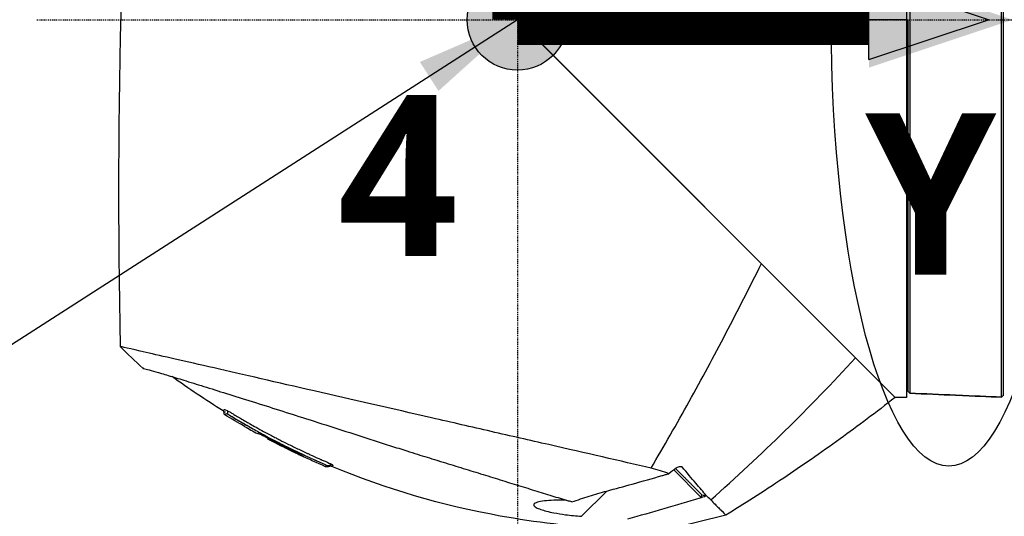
# Model space of a CAD drawing. Header units: millimetres. Extents: x 0 to 4378, y 0 to 2376.
# Tile 102 of 211: x 1490 to 1607, y 1508 to 1567. Entities that reach past the tile are written whole.
import ezdxf

# ---------------------------------------------------------------- set-up
doc = ezdxf.new("R2010")
doc.units = ezdxf.units.MM
doc.header["$LTSCALE"] = 0.2
doc.linetypes.add('CENTER2', pattern=[1.125, 0.75, -0.125, 0.125, -0.125])
for name, color, linetype in [('02_Center Line', 1, 'CENTER2'), ('07_Special Line2', 76, 'Continuous'), ('12_Before Rev.Num.', 5, 'Continuous'), ('13_After Rev.Num.', 6, 'Continuous')]:
    doc.layers.add(name, color=color, linetype=linetype)
doc.layers.add('14_Mark', color=7, linetype='Continuous', true_color=0xe03c31)
doc.styles.add('Rainbow-5.0 Style', font='malgunsl.ttf')
doc.dimstyles.new('Rainbow-5.0 Style', dxfattribs={"dimtxt": 4, "dimasz": 2.5, "dimexe": 1, "dimexo": 1, "dimgap": 1, "dimtad": 1, "dimdsep": 46, "dimtxsty": 'Rainbow-5.0 Style', "dimcen": 0, "dimclrd": 251, "dimclre": 251, "dimclrt": 7, "dimazin": 3, "dimtp": 0.1, "dimtm": 0.1, "dimtfac": 0.61, "dimtmove": 0, "dimatfit": 3, "dimfxl": 1, "dimlwd": -1, "dimlwe": -1, "dimarcsym": 1})

# ---------------------------------------------------------------- blocks, each defined once
blk = doc.blocks.new('Blk$A23K1-2P24F')
for p, q in [((-153.25, 979.85), (-151.25, 1029.65)), ((-106.9, 983.49), (-106.9, 934.85)), ((-108.25, 934.85), (-153.58, 980.18)), ((-153.25, 979.85), (-108.25, 934.85)), ((-106.9, 979.85), (-153.25, 979.85)), ((-95.6, 979.45), (-95.6, 979.45)), ((-95.6, 977.35), (-95.6, 977.35)), ((-95.6, 976.82), (-95.6, 976.82)), ((-106.7, 974.34), (-106.9, 974.34)), ((-106.9, 973.34), (-106.7, 973.34)), ((-106.7, 972.72), (-106.9, 972.72)), ((-106.7, 971.15), (-106.9, 971.15)), ((-106.7, 969.62), (-106.9, 969.62)), ((-137.24, 963.84), (-137.24, 963.84)), ((-132.35, 958.95), (-132.35, 958.95)), ((-106.9, 942.85), (-106.7, 942.85)), ((-197.87, 938.32), (-197.89, 938.32)), ((-110.7, 937.3), (-110.7, 937.3)), ((-110.7, 937.3), (-110.7, 937.3)), ((-110.54, 937.14), (-110.54, 937.14)), ((-110.19, 936.79), (-110.19, 936.79)), ((-110.16, 936.76), (-110.16, 936.76)), ((-106.69, 935.54), (-106.5, 935.34)), ((-106.69, 935.54), (-106.69, 935.54)), ((-106.5, 935.34), (-106.69, 935.54)), ((-106.5, 935.85), (-106.5, 935.85)), ((-95.6, 934.87), (-95.4, 935.06)), ((-95.41, 935.05), (-95.6, 934.87)), ((-95.4, 935.05), (-95.41, 935.05)), ((-106.9, 934.85), (-108.25, 934.85)), ((-185.76, 931.39), (-185.76, 931.39)), ((-184.22, 930.53), (-184.19, 930.57)), ((-182.97, 929.86), (-182.97, 929.86)), ((-182.94, 929.9), (-182.88, 929.95)), ((-182.8, 930.03), (-182.8, 930.03)), ((-182.57, 929.79), (-182.61, 929.74)), ((-182.48, 929.87), (-182.48, 929.87)), ((-180.07, 928.45), (-180.02, 928.5)), ((-146.89, 928.61), (-146.89, 928.61)), ((-139.4, 926.89), (-139.4, 926.89)), ((-136.01, 925.52), (-136.01, 925.52)), ((-131.4, 922.96), (-134.63, 926.2)), ((-133.9, 926.61), (-133.64, 926.56)), ((-142.61, 923.69), (-145.62, 920.68)), ((-131.51, 922.84), (-131.52, 922.84)), ((-131.4, 922.96), (-131.51, 922.84)), ((-131.19, 922.94), (-131.4, 922.96)), ((-130.06, 922.47), (-130.06, 922.47))]:
    blk.add_line(p, q)
blk.add_arc((-138.7, 1013.88), 94.97, 240.2949, 241.3581)
for centre, major_axis, ratio, start_param, end_param in [((1032.92, 774.76), (1161.48, -525.16), 0.791908, 3.421975, 3.502863), ((-198.94, 940.21), (5.51, -5.33), 0.085056, 4.494005, 4.986006), ((-224.01, 1056.47), (107.06, 161.11), 0.826916, 4.399338, 4.525665), ((-25.98, 784.47), (-132.02, 120.28), 0.997567, 6.102799, 6.109023), ((-131.35, 927.57), (17.44, -1.94), 0.24622, 4.744157, 4.773782)]:
    blk.add_ellipse(centre, major_axis=major_axis, ratio=ratio, start_param=start_param, end_param=end_param)
for points, knots in [([(-95.6, 934.87), (-95.6, 934.88), (-95.6, 934.93), (-95.6, 935.01), (-95.6, 935.11), (-95.6, 935.25), (-95.6, 935.43), (-95.6, 935.64), (-95.6, 935.9), (-95.6, 936.22), (-95.6, 936.58), (-95.6, 937), (-95.6, 937.48), (-95.6, 937.74), (-95.6, 938.01), (-95.6, 938.31), (-95.6, 938.62), (-95.6, 938.96), (-95.6, 939.32), (-95.6, 940.12), (-95.6, 941.02), (-95.6, 942.02), (-95.6, 943.75), (-95.6, 945.78), (-95.6, 948.05), (-95.6, 949.24), (-95.6, 950.5), (-95.6, 951.81), (-95.6, 955.11), (-95.6, 958.78), (-95.6, 962.68), (-95.6, 963.45), (-95.6, 964.22), (-95.6, 965), (-95.6, 967.01), (-95.6, 969.06), (-95.6, 971.15), (-95.6, 972.6), (-95.6, 974.06), (-95.6, 975.53), (-95.6, 976.97), (-95.6, 978.41), (-95.6, 979.86), (-95.6, 979.89), (-95.6, 979.92), (-95.6, 979.94), (-95.6, 981.42), (-95.6, 982.89), (-95.6, 984.35), (-95.6, 985.82), (-95.6, 987.27), (-95.6, 988.71), (-95.6, 989.1), (-95.6, 989.49), (-95.6, 989.87), (-95.6, 992.35), (-95.6, 994.78), (-95.6, 997.13), (-95.6, 997.89), (-95.6, 998.65), (-95.6, 999.39), (-95.6, 1003.93), (-95.6, 1008.12), (-95.6, 1011.69), (-95.6, 1011.69), (-95.6, 1011.7), (-95.6, 1011.7), (-95.6, 1013.78), (-95.6, 1015.65), (-95.6, 1017.28), (-95.6, 1017.65), (-95.6, 1018.01), (-95.6, 1018.35), (-95.6, 1019.53), (-95.6, 1020.57), (-95.6, 1021.44), (-95.6, 1021.44), (-95.6, 1021.45), (-95.6, 1021.46), (-95.6, 1022.15), (-95.6, 1022.75), (-95.6, 1023.23), (-95.6, 1023.53), (-95.6, 1023.78), (-95.6, 1024), (-95.6, 1024.15), (-95.6, 1024.28), (-95.6, 1024.39), (-95.6, 1024.67), (-95.6, 1024.82), (-95.6, 1024.84)], [0, 0, 0, 0, 0.0222097, 0.0222097, 0.0222097, 0.047383, 0.047383, 0.047383, 0.0755044, 0.0755044, 0.0755044, 0.1065731, 0.1065731, 0.1065731, 0.1228747, 0.1228747, 0.1228747, 0.1405977, 0.1405977, 0.1405977, 0.1800307, 0.1800307, 0.1800307, 0.2485817, 0.2485817, 0.2485817, 0.2843304, 0.2843304, 0.2843304, 0.3743744, 0.3743744, 0.3743744, 0.3920041, 0.3920041, 0.3920041, 0.4373315, 0.4373315, 0.4373315, 0.4687938, 0.4687938, 0.4687938, 0.4996467, 0.4996467, 0.4996467, 0.5002538, 0.5002538, 0.5002538, 0.5317083, 0.5317083, 0.5317083, 0.5631473, 0.5631473, 0.5631473, 0.5716199, 0.5716199, 0.5716199, 0.6259675, 0.6259675, 0.6259675, 0.6436107, 0.6436107, 0.6436107, 0.7512246, 0.7512246, 0.7512246, 0.7513449, 0.7513449, 0.7513449, 0.8140244, 0.8140244, 0.8140244, 0.8283144, 0.8283144, 0.8283144, 0.8770469, 0.8770469, 0.8770469, 0.8774156, 0.8774156, 0.8774156, 0.9165556, 0.9165556, 0.9165556, 0.9403621, 0.9403621, 0.9403621, 0.9573512, 0.9573512, 0.9573512, 1, 1, 1, 1]), ([(-95.4, 1024.65), (-95.4, 1024.61), (-95.4, 1024.28), (-95.4, 1023), (-95.4, 1022.06), (-95.4, 1018.52), (-95.4, 1015.18), (-95.4, 1006.91), (-95.4, 1002.02), (-95.4, 991.37), (-95.4, 985.62), (-95.4, 974.12), (-95.4, 968.36), (-95.4, 957.71), (-95.4, 952.81), (-95.4, 944.53), (-95.4, 941.19), (-95.4, 937.64), (-95.4, 936.71), (-95.4, 935.44), (-95.4, 935.09), (-95.4, 935.05)], [0.000003, 0.000003, 0.000003, 0.000003, 0.901233, 0.901233, 1.79585, 1.79585, 3.498076, 3.498076, 5.19061, 5.19061, 6.885815, 6.885815, 8.578841, 8.578841, 10.26989, 10.26989, 11.971729, 11.971729, 12.868407, 12.868407, 13.766593, 13.766593, 13.766593, 13.766593]), ([(-106.5, 983.49), (-106.5, 982.98), (-106.5, 982.45), (-106.5, 981.89), (-106.5, 981.24), (-106.5, 980.56), (-106.5, 979.86)], [0, 0, 0, 0, 0.4596814, 0.4596814, 0.4596814, 1, 1, 1, 1]), ([(-106.7, 935.54), (-106.7, 935.55), (-106.7, 935.85), (-106.7, 937.03), (-106.7, 937.9), (-106.7, 941.28), (-106.7, 944.51), (-106.7, 952.54), (-106.7, 957.33), (-106.7, 970.28), (-106.7, 976.72), (-106.7, 979.86)], [-2.881942, -2.881942, -2.881942, -2.881942, -2.548826, -2.548826, -2.216107, -2.216107, -1.578701, -1.578701, -0.941311, -0.941311, 0, 0, 0, 0]), ([(-106.5, 979.86), (-106.5, 978.61), (-106.5, 977.15), (-106.5, 975.49), (-106.5, 974.18), (-106.5, 972.74), (-106.5, 971.18), (-106.5, 969.79), (-106.5, 968.32), (-106.5, 966.76), (-106.5, 965.5), (-106.5, 964.18), (-106.5, 962.82), (-106.5, 961.23), (-106.5, 959.59), (-106.5, 957.93), (-106.5, 954.84), (-106.5, 951.66), (-106.5, 948.66), (-106.5, 948.56), (-106.5, 948.47), (-106.5, 948.38), (-106.5, 945.53), (-106.5, 943.54), (-106.5, 942.04), (-106.5, 940.49), (-106.5, 939.49), (-106.5, 938.82), (-106.5, 938.79), (-106.5, 938.77), (-106.5, 938.73), (-106.5, 938.71), (-106.5, 938.69), (-106.5, 938.67), (-106.5, 938.59), (-106.5, 938.52), (-106.5, 938.45), (-106.5, 937.62), (-106.5, 937.01), (-106.5, 936.56), (-106.5, 936.34), (-106.5, 936.16), (-106.5, 935.99), (-106.5, 935.78), (-106.5, 935.62), (-106.5, 935.51), (-106.5, 935.41), (-106.5, 935.36), (-106.5, 935.34)], [0, 0, 0, 0, 0.1001806, 0.1001806, 0.1001806, 0.179569, 0.179569, 0.179569, 0.25, 0.25, 0.25, 0.307537, 0.307537, 0.307537, 0.375, 0.375, 0.375, 0.5, 0.5, 0.5, 0.5038983, 0.5038983, 0.5038983, 0.625, 0.625, 0.625, 0.75, 0.75, 0.75, 0.7554336, 0.7554336, 0.7554336, 0.7578125, 0.7578125, 0.7578125, 0.765625, 0.765625, 0.765625, 0.8552614, 0.8552614, 0.8552614, 0.898375, 0.898375, 0.898375, 0.9520621, 0.9520621, 0.9520621, 1, 1, 1, 1]), ([(-137.33, 926.41), (-135.79, 929.03), (-132.77, 934.33), (-128.38, 942.46), (-125.57, 947.99), (-124.19, 950.79)], [0.0002061, 0.0002061, 0.0002061, 0.0002061, 0.3333333, 0.6666667, 1, 1, 1, 1]), ([(-137.33, 926.41), (-140.93, 927.26), (-145.09, 928.2), (-149.53, 929.22), (-151.76, 929.72), (-154.05, 930.25), (-156.38, 930.78), (-158.72, 931.32), (-161.09, 931.86), (-163.47, 932.41), (-168.23, 933.5), (-173.01, 934.59), (-177.45, 935.61), (-181.88, 936.63), (-185.97, 937.56), (-189.39, 938.35), (-192.81, 939.13), (-195.58, 939.76), (-197.5, 940.2), (-199.41, 940.64), (-200.56, 940.91), (-200.58, 940.91)], [0, 0, 0, 0, 0.166636, 0.166636, 0.166636, 0.25, 0.25, 0.25, 0.333311, 0.333311, 0.333311, 0.49999, 0.49999, 0.49999, 0.666694, 0.666694, 0.666694, 0.833333, 0.833333, 0.833333, 1, 1, 1, 1]), ([(-197.89, 938.32), (-197.89, 938.32), (-197.81, 938.3), (-197.64, 938.26), (-197.47, 938.22), (-197.22, 938.15), (-196.88, 938.05), (-196.55, 937.96), (-196.14, 937.84), (-195.64, 937.69), (-195.15, 937.55), (-194.59, 937.38), (-193.95, 937.18), (-193.65, 937.09), (-193.33, 937), (-193, 936.9), (-192.63, 936.78), (-192.24, 936.66), (-191.82, 936.53), (-191.05, 936.29), (-190.2, 936.03), (-189.3, 935.74), (-188.39, 935.46), (-187.42, 935.16), (-186.41, 934.84), (-185.39, 934.52), (-184.32, 934.18), (-183.2, 933.83), (-182.16, 933.49), (-181.07, 933.15), (-179.96, 932.8), (-179.89, 932.77), (-179.82, 932.75), (-179.74, 932.73), (-178.55, 932.35), (-177.33, 931.96), (-176.08, 931.56), (-174.83, 931.16), (-173.56, 930.75), (-172.27, 930.34), (-170.98, 929.93), (-169.69, 929.51), (-168.38, 929.09), (-167.73, 928.88), (-167.07, 928.67), (-166.42, 928.47), (-166, 928.33), (-165.58, 928.2), (-165.16, 928.07), (-164.39, 927.83), (-163.62, 927.6), (-162.86, 927.36), (-162.81, 927.34), (-162.76, 927.33), (-162.72, 927.32), (-161.91, 927.07), (-161.1, 926.82), (-160.3, 926.57), (-159.51, 926.32), (-158.72, 926.08), (-157.93, 925.84), (-157.15, 925.6), (-156.38, 925.36), (-155.62, 925.13), (-155.23, 925), (-154.84, 924.88), (-154.45, 924.76), (-154.09, 924.65), (-153.73, 924.54), (-153.38, 924.43), (-152.65, 924.21), (-151.92, 923.98), (-151.22, 923.76), (-150.51, 923.55), (-149.82, 923.33), (-149.16, 923.13), (-148.49, 922.92), (-147.84, 922.72), (-147.22, 922.53), (-147.16, 922.51), (-147.1, 922.49), (-147.03, 922.48)], [0, 0, 0, 0, 0.0558973, 0.0558973, 0.0558973, 0.1118359, 0.1118359, 0.1118359, 0.1677762, 0.1677762, 0.1677762, 0.2237383, 0.2237383, 0.2237383, 0.25, 0.25, 0.25, 0.2796998, 0.2796998, 0.2796998, 0.3356284, 0.3356284, 0.3356284, 0.3915473, 0.3915473, 0.3915473, 0.4474757, 0.4474757, 0.4474757, 0.5, 0.5, 0.5, 0.503405, 0.503405, 0.503405, 0.5593482, 0.5593482, 0.5593482, 0.6152764, 0.6152764, 0.6152764, 0.6711159, 0.6711159, 0.6711159, 0.6991461, 0.6991461, 0.6991461, 0.7170401, 0.7170401, 0.7170401, 0.75, 0.75, 0.75, 0.7519922, 0.7519922, 0.7519922, 0.7869331, 0.7869331, 0.7869331, 0.8218791, 0.8218791, 0.8218791, 0.8568262, 0.8568262, 0.8568262, 0.875, 0.875, 0.875, 0.8917408, 0.8917408, 0.8917408, 0.9266216, 0.9266216, 0.9266216, 0.9615238, 0.9615238, 0.9615238, 0.996469, 0.996469, 0.996469, 0.9999607, 0.9999607, 0.9999607, 0.9999607]), ([(-95.6, 934.87), (-97.26, 934.94), (-98.82, 935.01), (-102.9, 935.19), (-104.68, 935.26), (-106.5, 935.34)], [0.0000043, 0.0000043, 0.0000043, 0.0000043, 0.4974791, 0.4974791, 0.9098399, 0.9098399, 0.9098399, 0.9098399]), ([(-106.5, 935.34), (-104.69, 935.26), (-102.88, 935.19), (-98.71, 935), (-97.27, 934.94), (-95.6, 934.87)], [0.000006, 0.000006, 0.000006, 0.000006, 0.545102, 0.545102, 1.241157, 1.241157, 1.241157, 1.241157]), ([(-108.25, 934.85), (-110.52, 933.07), (-112.71, 931.43), (-114.8, 929.92), (-117.17, 928.2), (-119.42, 926.64), (-121.53, 925.24), (-124.03, 923.56), (-126.34, 922.1), (-128.43, 920.81)], [0, 0, 0, 0, 0.286439, 0.286439, 0.286439, 0.612197, 0.612197, 0.612197, 1, 1, 1, 1]), ([(-188.31, 933.25), (-188.31, 933.25), (-188.31, 933.25), (-188.31, 933.25), (-188.31, 933.25), (-188.3, 933.25), (-188.29, 933.26), (-188.29, 933.26), (-188.29, 933.27), (-188.29, 933.27), (-188.28, 933.28), (-188.27, 933.3), (-188.24, 933.32), (-188.24, 933.32), (-188.23, 933.33), (-188.23, 933.33)], [0.834432, 0.834432, 0.834432, 0.834432, 0.8345724, 0.8345724, 0.8345724, 0.875, 0.875, 0.875, 0.8807705, 0.8807705, 0.8807705, 0.9296875, 0.9296875, 0.9296875, 0.9375, 0.9375, 0.9375, 0.9375]), ([(-188.09, 932.76), (-188.11, 932.77), (-188.13, 932.79), (-188.15, 932.82), (-188.16, 932.84), (-188.18, 932.88), (-188.18, 932.9), (-188.19, 932.96), (-188.2, 933), (-188.21, 933.07), (-188.21, 933.11), (-188.23, 933.17), (-188.24, 933.19), (-188.27, 933.22), (-188.29, 933.24), (-188.31, 933.25)], [0, 0, 0, 0, 0.00669976, 0.00669976, 0.01273819, 0.01273819, 0.01938204, 0.01938204, 0.03050067, 0.03050067, 0.04190329, 0.04190329, 0.04845062, 0.04845062, 0.05584165, 0.05584165, 0.05584165, 0.05584165]), ([(-188.23, 933.33), (-188.23, 933.33), (-188.22, 933.34), (-188.21, 933.34), (-188.21, 933.34), (-188.2, 933.34), (-188.19, 933.35), (-188.19, 933.35), (-188.18, 933.35), (-188.18, 933.35)], [0.9375, 0.9375, 0.9375, 0.9375, 0.9453125, 0.9453125, 0.9453125, 0.953125, 0.953125, 0.953125, 0.95716382, 0.95716382, 0.95716382, 0.95716382]), ([(-188.18, 933.35), (-188.18, 933.36), (-188.18, 933.36), (-188.17, 933.36), (-188.17, 933.37), (-188.17, 933.37), (-188.17, 933.38), (-188.17, 933.39), (-188.17, 933.4), (-188.16, 933.41), (-188.15, 933.41), (-188.15, 933.41), (-188.13, 933.41), (-188.08, 933.4), (-187.99, 933.36), (-187.85, 933.28)], [0.95716382, 0.95716382, 0.95716382, 0.95716382, 0.9609375, 0.9609375, 0.9609375, 0.96875, 0.96875, 0.96875, 0.9765625, 0.9765625, 0.9765625, 0.984375, 0.984375, 0.984375, 1, 1, 1, 1]), ([(-188.09, 932.76), (-188.09, 932.76), (-188.09, 932.76), (-188.09, 932.76), (-188.09, 932.76), (-188.09, 932.76), (-188.09, 932.77), (-188.08, 932.78), (-188.05, 932.8), (-188.02, 932.83), (-188.01, 932.85), (-187.97, 932.85), (-187.97, 932.87), (-187.96, 932.89), (-187.97, 932.91), (-187.95, 932.91), (-187.9, 932.92), (-187.76, 932.85), (-187.76, 932.85)], [0.7978189, 0.7978189, 0.7978189, 0.7978189, 0.7979664, 0.7979664, 0.7979664, 0.8125, 0.8125, 0.8125, 0.875, 0.875, 0.875, 0.90625, 0.90625, 0.90625, 0.9375, 0.9375, 0.9375, 1, 1, 1, 1]), ([(-188.06, 933.07), (-188.06, 933.07), (-188.06, 933.07), (-188.06, 933.08), (-188.06, 933.09), (-188.07, 933.1), (-188.07, 933.11), (-188.07, 933.12), (-188.07, 933.12), (-188.07, 933.13), (-188.07, 933.13), (-188.07, 933.13), (-188.07, 933.14), (-188.07, 933.14), (-188.07, 933.14), (-188.07, 933.15), (-188.07, 933.15), (-188.07, 933.15), (-188.07, 933.16), (-188.07, 933.16), (-188.07, 933.16), (-188.07, 933.16), (-188.07, 933.17), (-188.07, 933.17), (-188.07, 933.17), (-188.07, 933.17)], [0, 0, 0, 0, 0.00297717, 0.00297717, 0.00574363, 0.00574363, 0.00772083, 0.00772083, 0.00896774, 0.00896774, 0.00976289, 0.00976289, 0.01033572, 0.01033572, 0.01129254, 0.01129254, 0.01214079, 0.01214079, 0.01307325, 0.01307325, 0.01428937, 0.01428937, 0.01605262, 0.01605262, 0.016932, 0.016932, 0.016932, 0.016932]), ([(-188.06, 933.05), (-188.06, 933.05), (-188.06, 933.05), (-188.06, 933.05), (-188.06, 933.05), (-188.06, 933.05), (-188.06, 933.06), (-188.06, 933.06), (-188.06, 933.06), (-188.06, 933.07)], [0.040273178, 0.040273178, 0.040273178, 0.040273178, 0.041148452, 0.041148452, 0.041710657, 0.041710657, 0.043398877, 0.043398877, 0.046997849, 0.046997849, 0.046997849, 0.046997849]), ([(-187.85, 933.28), (-187.75, 933.24), (-187.67, 933.19), (-187.52, 933.11), (-187.45, 933.06), (-187.35, 933), (-187.21, 932.93), (-187.15, 932.89), (-187.08, 932.85), (-187.02, 932.81), (-186.95, 932.77), (-186.86, 932.71), (-186.82, 932.69), (-186.78, 932.66), (-186.72, 932.63), (-186.64, 932.58), (-186.56, 932.53), (-186.43, 932.46), (-186.34, 932.4), (-186.15, 932.3), (-185.99, 932.2), (-185.77, 932.07), (-185.69, 932.02), (-185.6, 931.98), (-185.52, 931.93), (-185.38, 931.85), (-185.24, 931.77), (-185.09, 931.68), (-184.86, 931.55), (-184.67, 931.44), (-184.38, 931.28), (-183.8, 930.96), (-183.19, 930.63), (-182.55, 930.29)], [0, 0, 0, 0, 0.125, 0.125, 0.125, 0.1875, 0.1875, 0.1875, 0.21875, 0.21875, 0.21875, 0.25, 0.25, 0.25, 0.28125, 0.28125, 0.28125, 0.3125, 0.3125, 0.3125, 0.375, 0.375, 0.375, 0.398977, 0.398977, 0.398977, 0.4375, 0.4375, 0.4375, 0.5, 0.5, 0.5, 0.625, 0.625, 0.625, 0.625]), ([(-187.76, 932.85), (-187.56, 932.74), (-187.31, 932.58), (-187.08, 932.44), (-186.84, 932.3), (-186.61, 932.16), (-186.37, 932.02), (-185.93, 931.77), (-185.5, 931.52), (-185.06, 931.27), (-185.02, 931.25), (-184.98, 931.23), (-184.95, 931.21), (-184.47, 930.94), (-183.99, 930.67), (-183.51, 930.41), (-183.1, 930.19), (-182.68, 929.97), (-182.27, 929.75), (-182.19, 929.72), (-182.12, 929.68), (-182.05, 929.64), (-181.57, 929.39), (-181.08, 929.15), (-180.59, 928.9), (-180.19, 928.71), (-179.78, 928.51), (-179.36, 928.31)], [0, 0, 0, 0, 0.0650124, 0.0650124, 0.0650124, 0.1300246, 0.1300246, 0.1300246, 0.25, 0.25, 0.25, 0.2600475, 0.2600475, 0.2600475, 0.3897625, 0.3897625, 0.3897625, 0.5, 0.5, 0.5, 0.5186195, 0.5186195, 0.5186195, 0.6472293, 0.6472293, 0.6472293, 0.75, 0.75, 0.75, 0.75]), ([(-183.48, 930.25), (-183.54, 930.28), (-183.59, 930.31), (-183.81, 930.41), (-183.93, 930.47), (-184.12, 930.55), (-184.16, 930.56), (-184.18, 930.57), (-184.18, 930.57), (-184.19, 930.57)], [0.5790162, 0.5790162, 0.5790162, 0.5790162, 0.6110308, 0.6110308, 0.7116458, 0.7116458, 0.8504807, 0.8504807, 0.8860423, 0.8860423, 0.8860423, 0.8860423]), ([(-184.19, 930.57), (-184.18, 930.57), (-184.18, 930.57), (-184.15, 930.56), (-184.13, 930.55), (-184.05, 930.52), (-183.97, 930.49), (-183.78, 930.4), (-183.65, 930.33), (-183.37, 930.2), (-183.23, 930.13), (-182.94, 929.98), (-182.78, 929.9), (-182.43, 929.71), (-181.69, 929.33), (-180.4, 928.69), (-180.25, 928.62), (-179.88, 928.43), (-179.7, 928.34), (-179.34, 928.16), (-179.19, 928.08), (-178.95, 927.95), (-178.86, 927.9), (-178.79, 927.85), (-178.78, 927.84), (-178.77, 927.83), (-178.77, 927.82), (-178.8, 927.8), (-178.77, 927.79), (-178.94, 927.86), (-179.04, 927.9), (-179.31, 928.03), (-179.48, 928.12), (-179.85, 928.29), (-180.04, 928.38), (-180.24, 928.48), (-180.26, 928.49), (-180.27, 928.49)], [0.000001, 0.000001, 0.000001, 0.000001, 0.0228999, 0.0228999, 0.0392866, 0.0392866, 0.0703957, 0.0703957, 0.106369, 0.106369, 0.1368812, 0.1368812, 0.1682893, 0.1682893, 0.2063468, 0.2063468, 0.2161584, 0.2161584, 0.2261906, 0.2261906, 0.2377439, 0.2377439, 0.2497711, 0.2497711, 0.2557406, 0.2557406, 0.2623234, 0.2623234, 0.278629, 0.278629, 0.2891085, 0.2891085, 0.2997297, 0.2997297, 0.3094024, 0.3094024, 0.3099977, 0.3099977, 0.3099977, 0.3099977]), ([(-182.55, 930.29), (-182.37, 930.2), (-182.19, 930.1), (-182.01, 930.01), (-181.86, 929.93), (-181.71, 929.85), (-181.56, 929.78), (-181.22, 929.6), (-180.91, 929.45), (-180.51, 929.25), (-180.12, 929.05), (-179.71, 928.86), (-179.3, 928.66), (-179.09, 928.56), (-178.88, 928.46), (-178.67, 928.36), (-178.61, 928.33), (-178.55, 928.31), (-178.5, 928.28), (-178.45, 928.26), (-178.4, 928.23), (-178.34, 928.21), (-178.24, 928.16), (-178.17, 928.13), (-178.02, 928.06), (-177.57, 927.85), (-177.2, 927.69), (-176.9, 927.55), (-176.86, 927.53), (-176.81, 927.51), (-176.76, 927.49), (-176.74, 927.48), (-176.72, 927.47), (-176.7, 927.46), (-176.69, 927.46), (-176.68, 927.46), (-176.68, 927.45), (-176.67, 927.45), (-176.66, 927.45), (-176.63, 927.44), (-176.54, 927.39), (-176.46, 927.36), (-176.4, 927.33), (-176.34, 927.31), (-176.33, 927.3), (-176.26, 927.27), (-176.12, 927.21), (-176.02, 927.17), (-175.89, 927.11), (-175.62, 926.99), (-175.43, 926.9), (-175.32, 926.83)], [0.625, 0.625, 0.625, 0.625, 0.6594752, 0.6594752, 0.6594752, 0.6875, 0.6875, 0.6875, 0.75, 0.75, 0.75, 0.8125, 0.8125, 0.8125, 0.84375, 0.84375, 0.84375, 0.8519581, 0.8519581, 0.8519581, 0.859375, 0.859375, 0.859375, 0.875, 0.875, 0.875, 0.921875, 0.921875, 0.921875, 0.9296875, 0.9296875, 0.9296875, 0.9335938, 0.9335938, 0.9335938, 0.9355469, 0.9355469, 0.9355469, 0.9375, 0.9375, 0.9375, 0.9453125, 0.9453125, 0.9453125, 0.953125, 0.953125, 0.953125, 0.96875, 0.96875, 0.96875, 1, 1, 1, 1]), ([(-182.97, 929.86), (-182.97, 929.87), (-182.96, 929.87), (-182.95, 929.88), (-182.95, 929.88), (-182.94, 929.89), (-182.96, 929.91), (-182.91, 929.89), (-182.89, 929.88), (-182.84, 929.86), (-182.82, 929.84), (-182.75, 929.81), (-182.71, 929.79), (-182.65, 929.76), (-182.63, 929.75), (-182.61, 929.74)], [0, 0, 0, 0, 0.1309483, 0.1309483, 0.1764994, 0.1764994, 0.2225561, 0.2225561, 0.2373635, 0.2373635, 0.2498365, 0.2498365, 0.2629494, 0.2629494, 0.2692074, 0.2692074, 0.2692074, 0.2692074]), ([(-182.61, 929.74), (-181.88, 929.35), (-181.14, 928.98), (-180.37, 928.61), (-180.33, 928.58), (-180.24, 928.54), (-180.21, 928.52), (-180.14, 928.49), (-180.12, 928.48), (-180.09, 928.46), (-180.08, 928.46), (-180.07, 928.45), (-180.07, 928.45), (-180.07, 928.45), (-180.07, 928.45), (-180.08, 928.44), (-180.08, 928.44), (-180.09, 928.43), (-180.09, 928.43), (-180.1, 928.42), (-180.1, 928.42), (-180.1, 928.42), (-180.1, 928.42), (-180.1, 928.42), (-180.1, 928.42), (-180.1, 928.42), (-180.11, 928.42), (-180.13, 928.43), (-180.15, 928.44), (-180.2, 928.46), (-180.22, 928.47), (-180.29, 928.51), (-180.33, 928.52), (-180.41, 928.57), (-180.46, 928.59), (-181.02, 928.86), (-181.53, 929.12), (-182.35, 929.54), (-182.66, 929.7), (-182.97, 929.86)], [0.0000064, 0.0000064, 0.0000064, 0.0000064, 0.2491353, 0.2491353, 0.2552191, 0.2552191, 0.2589189, 0.2589189, 0.2637316, 0.2637316, 0.2676822, 0.2676822, 0.270798, 0.270798, 0.2713073, 0.2713073, 0.2742063, 0.2742063, 0.2781299, 0.2781299, 0.2809856, 0.2809856, 0.2815382, 0.2815382, 0.2823305, 0.2823305, 0.2856744, 0.2856744, 0.2908483, 0.2908483, 0.2950726, 0.2950726, 0.299591, 0.299591, 0.3043637, 0.3043637, 0.360882, 0.360882, 0.3950707, 0.3950707, 0.3950707, 0.3950707]), ([(-179.36, 928.31), (-179.23, 928.25), (-179.19, 928.23), (-179.03, 928.15), (-179, 928.14), (-178.98, 928.12), (-178.95, 928.11), (-178.84, 928.06), (-178.75, 928.02), (-178.62, 927.96), (-178.47, 927.88), (-178.23, 927.78), (-178.12, 927.73), (-178.01, 927.68), (-177.89, 927.62), (-177.81, 927.58), (-177.72, 927.54), (-177.63, 927.5), (-177.52, 927.45)], [0.75, 0.75, 0.75, 0.75, 0.78125, 0.78125, 0.78125, 0.7871311, 0.7871311, 0.7871311, 0.8125, 0.8125, 0.8125, 0.84375, 0.84375, 0.84375, 0.875, 0.875, 0.875, 0.9100462, 0.9100462, 0.9100462, 0.9100462]), ([(-177.52, 927.45), (-177.48, 927.43), (-177.44, 927.41), (-177.4, 927.39), (-177.37, 927.38), (-177.33, 927.37), (-177.3, 927.35), (-177.26, 927.33), (-177.22, 927.32), (-177.18, 927.3), (-177.1, 927.26), (-177.02, 927.23), (-176.96, 927.2), (-176.9, 927.18), (-176.88, 927.17), (-176.81, 927.13), (-176.73, 927.1), (-176.65, 927.07), (-176.6, 927.05), (-176.55, 927.03), (-176.46, 926.98), (-176.43, 926.97)], [0.91004623, 0.91004623, 0.91004623, 0.91004623, 0.92149269, 0.92149269, 0.92149269, 0.92934783, 0.92934783, 0.92934783, 0.9375, 0.9375, 0.9375, 0.953125, 0.953125, 0.953125, 0.96875, 0.96875, 0.96875, 0.984375, 0.984375, 0.984375, 0.99999999, 0.99999999, 0.99999999, 0.99999999]), ([(-176.43, 926.97), (-176.28, 926.91), (-176.2, 926.87), (-176.14, 926.84), (-176.08, 926.81), (-175.99, 926.76), (-175.97, 926.74)], [0, 0, 0, 0, 0.5, 0.5, 0.5, 0.9492307, 0.9492307, 0.9492307, 0.9492307]), ([(-175.97, 926.74), (-175.97, 926.74), (-175.99, 926.71), (-176.02, 926.68), (-176.03, 926.67), (-176.05, 926.65), (-176.07, 926.63), (-176.08, 926.62), (-176.08, 926.62), (-176.09, 926.61), (-176.09, 926.61), (-176.09, 926.6), (-176.1, 926.6), (-176.1, 926.6), (-176.1, 926.6), (-176.1, 926.6), (-176.1, 926.6), (-176.1, 926.59), (-176.1, 926.59), (-176.1, 926.59), (-176.1, 926.59), (-176.1, 926.59), (-176.1, 926.59), (-176.1, 926.59), (-176.1, 926.59)], [0, 0, 0, 0, 0.0625, 0.0625, 0.0625, 0.09375, 0.09375, 0.09375, 0.109375, 0.109375, 0.109375, 0.1171875, 0.1171875, 0.1171875, 0.1210937, 0.1210937, 0.1210937, 0.125, 0.125, 0.125, 0.1452398, 0.1452398, 0.1452398, 0.1454527, 0.1454527, 0.1454527, 0.1454527]), ([(-175.32, 926.83), (-175.29, 926.81), (-175.26, 926.79), (-175.25, 926.78), (-175.24, 926.77), (-175.24, 926.77), (-175.23, 926.76), (-175.23, 926.76), (-175.24, 926.75), (-175.24, 926.75), (-175.24, 926.75), (-175.24, 926.75), (-175.25, 926.74), (-175.25, 926.74), (-175.26, 926.73), (-175.26, 926.73), (-175.28, 926.71), (-175.3, 926.69), (-175.31, 926.68), (-175.32, 926.67), (-175.34, 926.65), (-175.35, 926.64), (-175.35, 926.64), (-175.36, 926.63), (-175.36, 926.63), (-175.37, 926.62), (-175.37, 926.62), (-175.37, 926.62), (-175.37, 926.62), (-175.37, 926.62), (-175.37, 926.62)], [0, 0, 0, 0, 0.00390625, 0.00390625, 0.00390625, 0.00585937, 0.00585937, 0.00585937, 0.0078125, 0.0078125, 0.0078125, 0.01171875, 0.01171875, 0.01171875, 0.015625, 0.015625, 0.015625, 0.03125, 0.03125, 0.03125, 0.0546875, 0.0546875, 0.0546875, 0.0625, 0.0625, 0.0625, 0.09375, 0.09375, 0.09375, 0.09935032, 0.09935032, 0.09935032, 0.09935032]), ([(-175.37, 926.62), (-175.4, 926.63), (-175.43, 926.63), (-175.5, 926.64), (-175.53, 926.64), (-175.62, 926.63), (-175.67, 926.62), (-175.78, 926.59), (-175.84, 926.58), (-175.94, 926.57), (-175.97, 926.57), (-176.04, 926.57), (-176.07, 926.58), (-176.1, 926.59)], [0, 0, 0, 0, 0.00925119, 0.00925119, 0.01941162, 0.01941162, 0.03491571, 0.03491571, 0.053906, 0.053906, 0.06374283, 0.06374283, 0.07417012, 0.07417012, 0.07417012, 0.07417012]), ([(-175.37, 926.62), (-175.37, 926.62), (-175.37, 926.62), (-175.37, 926.62), (-175.37, 926.62), (-175.37, 926.62), (-175.37, 926.62)], [0.099350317, 0.099350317, 0.099350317, 0.099350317, 0.10190849, 0.10190849, 0.10190849, 0.102088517, 0.102088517, 0.102088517, 0.102088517]), ([(-136.17, 919.01), (-136.17, 919.01), (-136.17, 919.01), (-136.18, 919.01), (-136.18, 919.01), (-136.18, 919.01), (-136.18, 919.01), (-136.19, 919.01), (-136.2, 919.01), (-136.22, 919.01), (-136.24, 919.01), (-136.31, 919.01), (-136.36, 919.01), (-136.57, 919.01), (-136.73, 919.01), (-137.36, 919.02), (-137.83, 919.02), (-139.73, 919.07), (-141.15, 919.12), (-146.83, 919.46), (-151.09, 919.95), (-162.16, 921.95), (-168.94, 923.92), (-175.37, 926.62)], [0, 0, 0, 0, 0.000148, 0.000148, 0.000598, 0.000598, 0.001183, 0.001183, 0.002937, 0.002937, 0.008201, 0.008201, 0.023992, 0.023992, 0.071365, 0.071365, 0.213486, 0.213486, 0.639909, 0.639909, 1.921104, 1.921104, 4.014338, 4.014338, 4.014338, 4.014338]), ([(-142.61, 923.69), (-141.6, 923.95), (-140.57, 924.24), (-138.41, 924.84), (-137.13, 925.21), (-136.01, 925.52)], [0.0003049, 0.0003049, 0.0003049, 0.0003049, 0.3144603, 0.3144603, 0.6858376, 0.6858376, 0.6858376, 0.6858376]), ([(-135.21, 925.75), (-135.53, 925.88), (-135.87, 926), (-136.58, 926.22), (-136.94, 926.32), (-137.33, 926.41)], [0.0000417, 0.0000417, 0.0000417, 0.0000417, 0.1575303, 0.1575303, 0.317238, 0.317238, 0.317238, 0.317238]), ([(-136.01, 925.52), (-135.88, 925.56), (-135.75, 925.6), (-135.48, 925.68), (-135.35, 925.71), (-135.21, 925.75)], [-0.08340166, -0.08340166, -0.08340166, -0.08340166, -0.04197266, -0.04197266, -0.00005389, -0.00005389, -0.00005389, -0.00005389]), ([(-134.33, 926.43), (-134.29, 926.46), (-134.24, 926.49), (-134.1, 926.56), (-134.02, 926.59), (-133.86, 926.62), (-133.78, 926.62), (-133.71, 926.6), (-133.69, 926.6), (-133.66, 926.58), (-133.65, 926.57), (-133.63, 926.56)], [-0.08252781, -0.08252781, -0.08252781, -0.08252781, -0.06592066, -0.06592066, -0.04191549, -0.04191549, -0.01684178, -0.01684178, -0.00860181, -0.00860181, -0.00041618, -0.00041618, -0.00041618, -0.00041618]), ([(-130.76, 923.15), (-131.1, 923.59), (-131.54, 924.08), (-132.5, 925.2), (-133.05, 925.88), (-133.63, 926.56)], [-0.8720666, -0.8720666, -0.8720666, -0.8720666, -0.4461717, -0.4461717, -0.0004657, -0.0004657, -0.0004657, -0.0004657]), ([(-146.76, 922.39), (-146.08, 922.63), (-145.39, 922.86), (-144.01, 923.29), (-143.31, 923.5), (-142.61, 923.69)], [-0.4342229, -0.4342229, -0.4342229, -0.4342229, -0.2170073, -0.2170073, 0, 0, 0, 0]), ([(-131.29, 923.24), (-131.28, 923.23), (-131.27, 923.23), (-131.27, 923.22), (-131.27, 923.22), (-131.28, 923.22)], [0.092235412, 0.092235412, 0.092235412, 0.092235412, 0.099295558, 0.099295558, 0.101162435, 0.101162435, 0.101162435, 0.101162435]), ([(-151.24, 922.18), (-151.3, 922.13), (-151.32, 922.07), (-151.31, 921.92), (-151.21, 921.82), (-150.88, 921.64), (-150.7, 921.57), (-150.28, 921.42), (-150.05, 921.36), (-149.53, 921.22), (-149.22, 921.15), (-148.46, 921.01), (-147.99, 920.93), (-146.89, 920.79), (-146.25, 920.72), (-145.62, 920.68)], [0.0000008, 0.0000008, 0.0000008, 0.0000008, 0.0863251, 0.0863251, 0.2273811, 0.2273811, 0.3323759, 0.3323759, 0.4288848, 0.4288848, 0.536055, 0.536055, 0.6852449, 0.6852449, 0.8753391, 0.8753391, 0.8753391, 0.8753391]), ([(-147.44, 922.61), (-147.85, 922.61), (-148.24, 922.61), (-149.03, 922.59), (-149.42, 922.57), (-150.13, 922.5), (-150.43, 922.46), (-150.95, 922.34), (-151.14, 922.26), (-151.24, 922.18)], [0.0208922, 0.0208922, 0.0208922, 0.0208922, 0.1517701, 0.1517701, 0.3002274, 0.3002274, 0.4466341, 0.4466341, 0.6003531, 0.6003531, 0.6003531, 0.6003531]), ([(-131.52, 922.84), (-132.95, 922.4), (-134.38, 921.98), (-137.25, 921.15), (-138.68, 920.74), (-140.13, 920.34)], [0, 0, 0, 0, 0.4501191, 0.4501191, 0.8996968, 0.8996968, 0.8996968, 0.8996968]), ([(-131.2, 922.94), (-131.25, 922.92), (-131.3, 922.91), (-131.41, 922.88), (-131.46, 922.86), (-131.51, 922.84)], [0.00150803, 0.00150803, 0.00150803, 0.00150803, 0.01788315, 0.01788315, 0.03454159, 0.03454159, 0.03454159, 0.03454159]), ([(-130.23, 922.63), (-130.17, 922.59), (-130.13, 922.54), (-130.09, 922.5), (-129.74, 922.13), (-129.43, 921.82), (-129.18, 921.57), (-129.05, 921.44), (-128.94, 921.33), (-128.84, 921.23), (-128.56, 920.96), (-128.42, 920.81), (-128.43, 920.81)], [0, 0, 0, 0, 0.0394342, 0.0394342, 0.0394342, 0.3595322, 0.3595322, 0.3595322, 0.525523, 0.525523, 0.525523, 0.99998, 0.99998, 0.99998, 0.99998])]:
    blk.add_open_spline(points, degree=3, knots=knots)
for points in [[(-197.75, 938.29), (-197.85, 938.31), (-197.89, 938.32), (-197.89, 938.32)], [(-188.31, 933.25), (-190.39, 934.53), (-192.42, 935.89), (-194.4, 937.32)], [(-188.31, 933.25), (-188.31, 933.25), (-188.31, 933.25), (-188.31, 933.25)], [(-185.76, 931.39), (-186.54, 931.84), (-187.32, 932.29), (-188.09, 932.76)], [(-187.85, 933.28), (-187.72, 933.19), (-187.89, 932.94), (-187.76, 932.85)], [(-185.36, 931.44), (-186.08, 931.85), (-186.81, 932.29), (-187.51, 932.7)], [(-182.46, 929.59), (-182.63, 929.68), (-182.8, 929.77), (-182.97, 929.86)], [(-176.1, 926.59), (-177.12, 927.02), (-178.13, 927.48), (-179.13, 927.95)], [(-175.97, 926.74), (-175.79, 926.67), (-175.5, 926.89), (-175.32, 926.83)], [(-175.97, 926.74), (-175.97, 926.74), (-175.97, 926.74), (-175.97, 926.74)], [(-141.58, 927.39), (-141.58, 927.39), (-141.57, 927.4), (-141.57, 927.4)], [(-131.39, 922.96), (-131.33, 923.1), (-131.29, 923.19), (-131.28, 923.21)], [(-130.76, 923.15), (-130.72, 923.11), (-130.87, 923.04), (-131.19, 922.94)], [(-130.23, 922.63), (-130.38, 922.79), (-130.56, 922.96), (-130.76, 923.15)], [(-146.76, 922.39), (-146.85, 922.42), (-146.95, 922.45), (-147.03, 922.48)], [(-128.43, 920.81), (-130.99, 920.14), (-133.58, 919.54), (-136.17, 919.01)]]:
    blk.add_open_spline(points, degree=3)
blk.add_rational_spline([(-134.41, 926.37), (-132.5, 924.45), (-131.29, 923.24)], [2.3888993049, 2.60581246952, 2.55257731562], degree=2)
at = {"layer": '02_Center Line'}
for p, q in [((-153.25, 1154.27), (-153.25, 910.36)), ((-210.52, 979.85), (33.38, 979.85))]:
    blk.add_line(p, q, dxfattribs=at)
blk = doc.blocks.new('A$C19ebd0c3_1234')
for q in [(46.93, -0.78), (54.3, 6.59)]:
    blk.add_line((46.93, 6.59), q)
blk.add_ellipse((0, 0), major_axis=(53.19, 0), ratio=0.263273)
blk = doc.blocks.new('A$C3a293ff3')
at = {"layer": '07_Special Line2'}
blk.add_hatch(color=256, dxfattribs=at).paths.add_polyline_path([(49.156, 0), (34.9, 4.752), (34.9, -4.752)])
at = {"layer": '12_Before Rev.Num.'}
blk.add_hatch(color=256, dxfattribs=at).paths.add_polyline_path([(0, 49.156), (-4.752, 34.9), (4.752, 34.9)])
at = {"layer": '14_Mark'}
h = blk.add_hatch(color=256, dxfattribs=at)
h.dxf.hatch_style = 1
h.paths.add_polyline_path([(5, 0, 1), (-5, 0, 1)])
at = {"layer": '07_Special Line2'}
for p, q in [((34.9, -3.96), (34.9, 3.96)), ((46.78, 0), (34.9, 3.96)), ((34.9, -3.96), (46.78, 0))]:
    blk.add_line(p, q, dxfattribs=at)
at = {"layer": '07_Special Line2', "const_width": 5}
blk.add_lwpolyline([(34.9, 0), (0, 0)], dxfattribs=at)
at = {"layer": '12_Before Rev.Num.'}
for p, q in [((0, 46.78), (-3.96, 34.9)), ((3.96, 34.9), (0, 46.78)), ((3.96, 34.9), (-3.96, 34.9))]:
    blk.add_line(p, q, dxfattribs=at)
at = {"layer": '12_Before Rev.Num.', "const_width": 5}
blk.add_lwpolyline([(0, 34.9), (0, 0)], dxfattribs=at)
at = {"layer": '14_Mark'}
blk.add_circle((0, 0), 5, dxfattribs=at)
at = {"layer": '07_Special Line2', "insert": (34.529, -17.308), "char_height": 16, "attachment_point": 4, "style": 'Rainbow-5.0 Style'}
blk.add_mtext('{\\fMalgun Gothic Semilight|b1|i0|c129|p50;Y}', dxfattribs=at)
at = {"layer": '12_Before Rev.Num.', "insert": (-20.587, 35.725), "char_height": 16, "attachment_point": 4, "style": 'Rainbow-5.0 Style'}
blk.add_mtext('{\\fMalgun Gothic Semilight|b1|i0|c129|p50;Z}', dxfattribs=at)
at = {"layer": '14_Mark', "insert": (-17.839, -15.459), "char_height": 16, "attachment_point": 4, "style": 'Rainbow-5.0 Style'}
blk.add_mtext('{\\fMalgun Gothic Semilight|b1|i0|c129|p50;4}', dxfattribs=at)

msp = doc.modelspace()

# ---------------------------------------------------------------- block references
msp.add_blockref('Blk$A23K1-2P24F', (1702.169, 587.414))
at = {"xscale": 1.2, "yscale": 1.2, "zscale": 1.2}
msp.add_blockref('A$C3a293ff3', (1548.918, 1567.264), dxfattribs=at)
at = {"layer": '13_After Rev.Num.', "rotation": 90}
msp.add_blockref('A$C19ebd0c3_1234', (1600.302, 1567.264), dxfattribs=at)

# ---------------------------------------------------------------- leaders
at = {"annotation_type": 0, "has_hookline": 1, "hookline_direction": 1, "text_width": 122.213}
msp.add_leader([(1548.918, 1567.264), (1361.314, 1446.658), (1348.814, 1446.658)], dimstyle='Rainbow-5.0 Style', override={"dimscale": 5, "dimgap": 1, "dimtad": 1}, dxfattribs=at)

doc.saveas('drawing.dxf')
